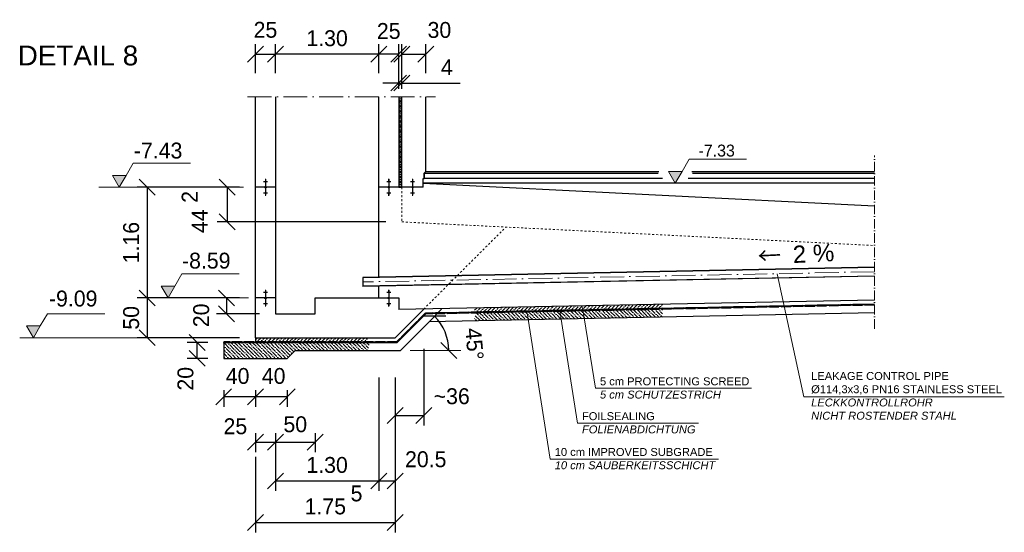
# Model space of a CAD drawing. Header units: millimetres. Extents: x 238070 to 270166, y 16326 to 41314.
# Tile 1 of 256: x 238070 to 250449, y 16326 to 22779. Entities that reach past the tile are written whole.
import ezdxf

# ---------------------------------------------------------------- set-up
doc = ezdxf.new("R2010")
doc.units = ezdxf.units.MM
for name, pattern in [('ACAD_ISO02W100', [15, 12, -3]), ('ACAD_ISO10W100', [18, 12, -3, 0, -3]), ('JIS_02_1.0', [2, 1, -1])]:
    doc.linetypes.add(name, pattern=pattern)
doc.layers.add('Bemaßung', color=7, linetype='Continuous', lineweight=9)
doc.layers.add('Beschriftung', color=7, linetype='Continuous', lineweight=9)
doc.styles.add('LBB3.5M1000', font='isocp.shx', dxfattribs={"height": 3.5})
doc.dimstyles.new('DIN', dxfattribs={"dimtxt": 2.5, "dimasz": 2.5, "dimexe": 1.25, "dimexo": 0.625, "dimtad": 1, "dimtih": 1, "dimdec": 4, "dimdsep": 46, "dimlunit": 6, "dimtxsty": 'Standard', "dimcen": 2.5, "dimadec": 0, "dimazin": 0, "dimtfac": 1, "dimtdec": 4, "dimtmove": 0, "dimatfit": 3, "dimfxl": 0, "dimtvp": 1, "dimtolj": 1, "dimtzin": 0, "dimarcsym": 0})

# ---------------------------------------------------------------- blocks, each defined once
blk = doc.blocks.new('_Oblique')
at = {"color": 0, "linetype": 'ByBlock', "lineweight": -2}
blk.add_line((-0.5, -0.5), (0.5, 0.5), dxfattribs=at)
blk = doc.blocks.new('*D64')
at = {"layer": 'Bemaßung', "color": 0, "lineweight": -2, "transparency": 16777216}
for p, q in [((240835, 20671), (240554, 20671)), ((240679, 20671), (240679, 20233)), ((242675, 20233), (240554, 20233))]:
    blk.add_line(p, q, dxfattribs=at)
at = {"layer": 'DEFPOINTS', "color": 0, "transparency": 16777216}
for p in [(241035, 20671), (240679, 20233), (242875, 20233)]:
    blk.add_point(p, dxfattribs=at)
at = {"layer": 'Bemaßung', "color": 0, "lineweight": -2, "transparency": 16777216, "xscale": 200, "yscale": 200, "zscale": 200}
for p, rotation in [((240679, 20671), 90), ((240679, 20233), 270)]:
    blk.add_blockref('_Oblique', p, dxfattribs=dict(at, rotation=rotation))
at = {"layer": 'Bemaßung', "color": 0, "transparency": 16777216, "insert": (240334, 20241), "char_height": 200, "attachment_point": 5, "rotation": 90}
blk.add_mtext('\\A1;44', dxfattribs=at)
blk = doc.blocks.new('*D65')
at = {"layer": 'Bemaßung', "color": 0, "lineweight": -2, "transparency": 16777216}
for p, q in [((240835, 20671), (239547, 20671)), ((239672, 20671), (239672, 19276)), ((240835, 19276), (239547, 19276))]:
    blk.add_line(p, q, dxfattribs=at)
at = {"layer": 'DEFPOINTS', "color": 0, "transparency": 16777216}
for p in [(241035, 20671), (239672, 19276), (241035, 19276)]:
    blk.add_point(p, dxfattribs=at)
at = {"layer": 'Bemaßung', "color": 0, "lineweight": -2, "transparency": 16777216, "xscale": 200, "yscale": 200, "zscale": 200}
for p, rotation in [((239672, 20671), 90), ((239672, 19276), 270)]:
    blk.add_blockref('_Oblique', p, dxfattribs=dict(at, rotation=rotation))
at = {"layer": 'Bemaßung', "color": 0, "transparency": 16777216, "insert": (239472, 19973), "char_height": 200, "attachment_point": 5, "rotation": 90}
blk.add_mtext('\\A1;1.16', dxfattribs=at)
blk = doc.blocks.new('*D66')
at = {"layer": 'Bemaßung', "color": 0, "lineweight": -2, "transparency": 16777216}
for p, q in [((240835, 19276), (239547, 19276)), ((239672, 19276), (239672, 18776)), ((240835, 18776), (239547, 18776))]:
    blk.add_line(p, q, dxfattribs=at)
at = {"layer": 'DEFPOINTS', "color": 0, "transparency": 16777216}
for p in [(241035, 19276), (239672, 18776), (241035, 18776)]:
    blk.add_point(p, dxfattribs=at)
at = {"layer": 'Bemaßung', "color": 0, "lineweight": -2, "transparency": 16777216, "xscale": 200, "yscale": 200, "zscale": 200}
for p, rotation in [((239672, 19276), 90), ((239672, 18776), 270)]:
    blk.add_blockref('_Oblique', p, dxfattribs=dict(at, rotation=rotation))
at = {"layer": 'Bemaßung', "color": 0, "transparency": 16777216, "insert": (239472, 19026), "char_height": 200, "attachment_point": 5, "rotation": 90}
blk.add_mtext('\\A1;50', dxfattribs=at)
blk = doc.blocks.new('*D67')
at = {"layer": 'Bemaßung', "color": 0, "lineweight": -2, "transparency": 16777216}
for p, q in [((240835, 19276), (240544, 19276)), ((240669, 19276), (240669, 19076)), ((241085, 19076), (240544, 19076))]:
    blk.add_line(p, q, dxfattribs=at)
at = {"layer": 'DEFPOINTS', "color": 0, "transparency": 16777216}
for p in [(241035, 19276), (240669, 19076), (241285, 19076)]:
    blk.add_point(p, dxfattribs=at)
at = {"layer": 'Bemaßung', "color": 0, "lineweight": -2, "transparency": 16777216, "xscale": 200, "yscale": 200, "zscale": 200}
for p, rotation in [((240669, 19276), 90), ((240669, 19076), 270)]:
    blk.add_blockref('_Oblique', p, dxfattribs=dict(at, rotation=rotation))
at = {"layer": 'Bemaßung', "color": 0, "transparency": 16777216, "insert": (240353, 19057), "char_height": 200, "attachment_point": 5, "rotation": 90}
blk.add_mtext('\\A1;20', dxfattribs=at)
blk = doc.blocks.new('*D70')
at = {"layer": 'Bemaßung', "color": 0, "lineweight": -2, "transparency": 16777216}
for p, q in [((241035, 17576), (241035, 17336)), ((241035, 17461), (241285, 17461)), ((241285, 17576), (241285, 17336))]:
    blk.add_line(p, q, dxfattribs=at)
at = {"layer": 'DEFPOINTS', "color": 0, "transparency": 16777216}
for p in [(241035, 19076), (241285, 19076), (241285, 17461)]:
    blk.add_point(p, dxfattribs=at)
at = {"layer": 'Bemaßung', "color": 0, "lineweight": -2, "transparency": 16777216, "xscale": 200, "yscale": 200, "zscale": 200, "rotation": 180}
blk.add_blockref('_Oblique', (241035, 17461), dxfattribs=at)
at = {"layer": 'Bemaßung', "color": 0, "lineweight": -2, "transparency": 16777216, "xscale": 200, "yscale": 200, "zscale": 200}
blk.add_blockref('_Oblique', (241285, 17461), dxfattribs=at)
at = {"layer": 'Bemaßung', "color": 0, "transparency": 16777216, "insert": (240782, 17660), "char_height": 200, "attachment_point": 5}
blk.add_mtext('\\A1;25', dxfattribs=at)
blk = doc.blocks.new('*D71')
at = {"layer": 'Bemaßung', "color": 0, "lineweight": -2, "transparency": 16777216}
for p, q in [((241285, 17576), (241285, 17336)), ((241285, 17461), (241785, 17461)), ((241785, 17576), (241785, 17336))]:
    blk.add_line(p, q, dxfattribs=at)
at = {"layer": 'DEFPOINTS', "color": 0, "transparency": 16777216}
for p in [(241285, 19076), (241785, 19076), (241785, 17461)]:
    blk.add_point(p, dxfattribs=at)
at = {"layer": 'Bemaßung', "color": 0, "lineweight": -2, "transparency": 16777216, "xscale": 200, "yscale": 200, "zscale": 200, "rotation": 180}
blk.add_blockref('_Oblique', (241285, 17461), dxfattribs=at)
at = {"layer": 'Bemaßung', "color": 0, "lineweight": -2, "transparency": 16777216, "xscale": 200, "yscale": 200, "zscale": 200}
blk.add_blockref('_Oblique', (241785, 17461), dxfattribs=at)
at = {"layer": 'Bemaßung', "color": 0, "transparency": 16777216, "insert": (241535, 17685), "char_height": 200, "attachment_point": 5}
blk.add_mtext('\\A1;50', dxfattribs=at)
blk = doc.blocks.new('*D72')
at = {"layer": 'Bemaßung', "color": 0, "lineweight": -2, "transparency": 16777216}
for p, q in [((240635, 18116), (240635, 17906)), ((241035, 18116), (241035, 17906)), ((241035, 18031), (240635, 18031))]:
    blk.add_line(p, q, dxfattribs=at)
at = {"layer": 'DEFPOINTS', "color": 0, "transparency": 16777216}
for p in [(240635, 18516), (241035, 18516), (240635, 18031)]:
    blk.add_point(p, dxfattribs=at)
at = {"layer": 'Bemaßung', "color": 0, "lineweight": -2, "transparency": 16777216, "xscale": 200, "yscale": 200, "zscale": 200, "rotation": 180}
blk.add_blockref('_Oblique', (240635, 18031), dxfattribs=at)
at = {"layer": 'Bemaßung', "color": 0, "lineweight": -2, "transparency": 16777216, "xscale": 200, "yscale": 200, "zscale": 200}
blk.add_blockref('_Oblique', (241035, 18031), dxfattribs=at)
at = {"layer": 'Bemaßung', "color": 0, "transparency": 16777216, "insert": (240810, 18293), "char_height": 200, "attachment_point": 5}
blk.add_mtext('\\A1;40', dxfattribs=at)
blk = doc.blocks.new('*D68')
at = {"layer": 'Bemaßung', "color": 0, "lineweight": -2, "transparency": 16777216}
for p, q in [((241035, 18116), (241035, 17906)), ((241435, 18116), (241435, 17906)), ((241435, 18031), (241035, 18031))]:
    blk.add_line(p, q, dxfattribs=at)
at = {"layer": 'DEFPOINTS', "color": 0, "transparency": 16777216}
for p in [(241035, 18516), (241435, 18516), (241035, 18031)]:
    blk.add_point(p, dxfattribs=at)
at = {"layer": 'Bemaßung', "color": 0, "lineweight": -2, "transparency": 16777216, "xscale": 200, "yscale": 200, "zscale": 200, "rotation": 180}
blk.add_blockref('_Oblique', (241035, 18031), dxfattribs=at)
at = {"layer": 'Bemaßung', "color": 0, "lineweight": -2, "transparency": 16777216, "xscale": 200, "yscale": 200, "zscale": 200}
blk.add_blockref('_Oblique', (241435, 18031), dxfattribs=at)
at = {"layer": 'Bemaßung', "color": 0, "transparency": 16777216, "insert": (241263, 18293), "char_height": 200, "attachment_point": 5}
blk.add_mtext('\\A1;40', dxfattribs=at)
blk = doc.blocks.new('*D69')
at = {"layer": 'Bemaßung', "color": 0, "lineweight": -2, "transparency": 16777216}
for p, q in [((240435, 18716), (240176, 18716)), ((240301, 18516), (240301, 18716)), ((240435, 18516), (240176, 18516))]:
    blk.add_line(p, q, dxfattribs=at)
at = {"layer": 'DEFPOINTS', "color": 0, "transparency": 16777216}
for p in [(240301, 18716), (240635, 18716), (240635, 18516)]:
    blk.add_point(p, dxfattribs=at)
at = {"layer": 'Bemaßung', "color": 0, "lineweight": -2, "transparency": 16777216, "xscale": 200, "yscale": 200, "zscale": 200}
for p, rotation in [((240301, 18716), 90), ((240301, 18516), 270)]:
    blk.add_blockref('_Oblique', p, dxfattribs=dict(at, rotation=rotation))
at = {"layer": 'Bemaßung', "color": 0, "transparency": 16777216, "insert": (240155, 18259), "char_height": 200, "attachment_point": 5, "rotation": 90}
blk.add_mtext('\\A1;20', dxfattribs=at)
blk = doc.blocks.new('*D73')
at = {"layer": 'Bemaßung', "color": 0, "lineweight": -2, "transparency": 16777216}
for p, q in [((242585, 17776), (242585, 16848)), ((241285, 17576), (241285, 16848)), ((241285, 16973), (242585, 16973))]:
    blk.add_line(p, q, dxfattribs=at)
at = {"layer": 'DEFPOINTS', "color": 0, "transparency": 16777216}
for p in [(242585, 19276), (241285, 19076), (242585, 16973)]:
    blk.add_point(p, dxfattribs=at)
at = {"layer": 'Bemaßung', "color": 0, "lineweight": -2, "transparency": 16777216, "xscale": 200, "yscale": 200, "zscale": 200, "rotation": 180}
blk.add_blockref('_Oblique', (241285, 16973), dxfattribs=at)
at = {"layer": 'Bemaßung', "color": 0, "lineweight": -2, "transparency": 16777216, "xscale": 200, "yscale": 200, "zscale": 200}
blk.add_blockref('_Oblique', (242585, 16973), dxfattribs=at)
at = {"layer": 'Bemaßung', "color": 0, "transparency": 16777216, "insert": (241935, 17173), "char_height": 200, "attachment_point": 5}
blk.add_mtext('\\A1;1.30', dxfattribs=at)
blk = doc.blocks.new('*D74')
at = {"layer": 'Bemaßung', "color": 0, "lineweight": -2, "transparency": 16777216}
for p, q in [((242585, 18276), (242585, 16848)), ((242790, 18276), (242790, 16848)), ((242585, 16973), (242790, 16973))]:
    blk.add_line(p, q, dxfattribs=at)
at = {"layer": 'DEFPOINTS', "color": 0, "transparency": 16777216}
for p in [(242585, 18776), (242790, 18776), (242790, 16973)]:
    blk.add_point(p, dxfattribs=at)
at = {"layer": 'Bemaßung', "color": 0, "lineweight": -2, "transparency": 16777216, "xscale": 200, "yscale": 200, "zscale": 200, "rotation": 180}
blk.add_blockref('_Oblique', (242585, 16973), dxfattribs=at)
at = {"layer": 'Bemaßung', "color": 0, "lineweight": -2, "transparency": 16777216, "xscale": 200, "yscale": 200, "zscale": 200}
blk.add_blockref('_Oblique', (242790, 16973), dxfattribs=at)
at = {"layer": 'Bemaßung', "color": 0, "transparency": 16777216, "insert": (243175, 17245), "char_height": 200, "attachment_point": 5}
blk.add_mtext('\\A1;20.5', dxfattribs=at)
blk = doc.blocks.new('*D75')
at = {"layer": 'Bemaßung', "color": 0, "lineweight": -2, "transparency": 16777216}
for p, q in [((241035, 17276), (241035, 16326)), ((242790, 17276), (242790, 16326)), ((241035, 16451), (242790, 16451))]:
    blk.add_line(p, q, dxfattribs=at)
at = {"layer": 'DEFPOINTS', "color": 0, "transparency": 16777216}
for p in [(241035, 18776), (242790, 18776), (242790, 16451)]:
    blk.add_point(p, dxfattribs=at)
at = {"layer": 'Bemaßung', "color": 0, "lineweight": -2, "transparency": 16777216, "xscale": 200, "yscale": 200, "zscale": 200, "rotation": 180}
blk.add_blockref('_Oblique', (241035, 16451), dxfattribs=at)
at = {"layer": 'Bemaßung', "color": 0, "lineweight": -2, "transparency": 16777216, "xscale": 200, "yscale": 200, "zscale": 200}
blk.add_blockref('_Oblique', (242790, 16451), dxfattribs=at)
at = {"layer": 'Bemaßung', "color": 0, "transparency": 16777216, "insert": (241913, 16651), "char_height": 200, "attachment_point": 5}
blk.add_mtext('\\A1;1.75', dxfattribs=at)
blk = doc.blocks.new('*D76')
at = {"layer": 'Bemaßung', "color": 0, "lineweight": -2, "transparency": 16777216}
for p, q in [((243150, 18636), (243150, 17671)), ((242790, 18276), (242790, 17671)), ((242790, 17796), (243150, 17796))]:
    blk.add_line(p, q, dxfattribs=at)
at = {"layer": 'DEFPOINTS', "color": 0, "transparency": 16777216}
for p in [(243150, 19136), (242790, 18776), (243150, 17796)]:
    blk.add_point(p, dxfattribs=at)
at = {"layer": 'Bemaßung', "color": 0, "lineweight": -2, "transparency": 16777216, "xscale": 200, "yscale": 200, "zscale": 200, "rotation": 180}
blk.add_blockref('_Oblique', (242790, 17796), dxfattribs=at)
at = {"layer": 'Bemaßung', "color": 0, "lineweight": -2, "transparency": 16777216, "xscale": 200, "yscale": 200, "zscale": 200}
blk.add_blockref('_Oblique', (243150, 17796), dxfattribs=at)
at = {"layer": 'Bemaßung', "color": 0, "transparency": 16777216, "insert": (243502, 18038), "char_height": 200, "attachment_point": 5}
blk.add_mtext('\\A1;~36', dxfattribs=at)
blk = doc.blocks.new('*D77')
at = {"layer": 'Bemaßung', "color": 0, "lineweight": -2, "transparency": 16777216}
blk.add_line((243218, 18977), (243374, 19134), dxfattribs=at)
blk.add_arc((242857, 18616), 607, 360, 45, dxfattribs=at)
at = {"layer": 'DEFPOINTS', "color": 0, "transparency": 16777216}
for p in [(243218, 18977), (243382, 18920), (242857, 18616), (242978, 18616), (243617, 18616)]:
    blk.add_point(p, dxfattribs=at)
at = {"layer": 'Bemaßung', "color": 0, "lineweight": -2, "transparency": 16777216, "xscale": 200, "yscale": 200, "zscale": 200}
for p, rotation in [((243286, 19045), 135.000000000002), ((243464, 18616), 269.9999999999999)]:
    blk.add_blockref('_Oblique', p, dxfattribs=dict(at, rotation=rotation))
at = {"layer": 'Bemaßung', "color": 0, "transparency": 16777216, "insert": (243787, 18698), "char_height": 200, "attachment_point": 5, "rotation": 275.0132}
blk.add_mtext('\\A1;45°', dxfattribs=at)
blk = doc.blocks.new('*D79')
at = {"layer": 'Bemaßung', "color": 0, "lineweight": -2, "transparency": 16777216}
for p, q in [((241035, 22107), (241035, 22469)), ((241285, 22107), (241285, 22469)), ((241035, 22344), (241285, 22344))]:
    blk.add_line(p, q, dxfattribs=at)
at = {"layer": 'DEFPOINTS', "color": 0, "transparency": 16777216}
for p in [(241285, 22344), (241035, 21807), (241285, 21807)]:
    blk.add_point(p, dxfattribs=at)
at = {"layer": 'Bemaßung', "color": 0, "lineweight": -2, "transparency": 16777216, "xscale": 200, "yscale": 200, "zscale": 200, "rotation": 180}
blk.add_blockref('_Oblique', (241035, 22344), dxfattribs=at)
at = {"layer": 'Bemaßung', "color": 0, "lineweight": -2, "transparency": 16777216, "xscale": 200, "yscale": 200, "zscale": 200}
blk.add_blockref('_Oblique', (241285, 22344), dxfattribs=at)
at = {"layer": 'Bemaßung', "color": 0, "transparency": 16777216, "insert": (241160, 22650), "char_height": 200, "attachment_point": 5}
blk.add_mtext('\\A1;25', dxfattribs=at)
blk = doc.blocks.new('*D80')
at = {"layer": 'Bemaßung', "color": 0, "lineweight": -2, "transparency": 16777216}
for p, q in [((241285, 22107), (241285, 22469)), ((242585, 22107), (242585, 22469)), ((242585, 22344), (241285, 22344))]:
    blk.add_line(p, q, dxfattribs=at)
at = {"layer": 'DEFPOINTS', "color": 0, "transparency": 16777216}
for p in [(241285, 22344), (241285, 21807), (242585, 21807)]:
    blk.add_point(p, dxfattribs=at)
at = {"layer": 'Bemaßung', "color": 0, "lineweight": -2, "transparency": 16777216, "xscale": 200, "yscale": 200, "zscale": 200, "rotation": 180}
blk.add_blockref('_Oblique', (241285, 22344), dxfattribs=at)
at = {"layer": 'Bemaßung', "color": 0, "lineweight": -2, "transparency": 16777216, "xscale": 200, "yscale": 200, "zscale": 200}
blk.add_blockref('_Oblique', (242585, 22344), dxfattribs=at)
at = {"layer": 'Bemaßung', "color": 0, "transparency": 16777216, "insert": (241935, 22544), "char_height": 200, "attachment_point": 5}
blk.add_mtext('\\A1;1.30', dxfattribs=at)
blk = doc.blocks.new('*D81')
at = {"layer": 'Bemaßung', "color": 0, "lineweight": -2, "transparency": 16777216}
for p, q in [((242835, 21907), (242835, 22106)), ((242875, 21907), (242875, 22106)), ((242835, 21981), (242635, 21981)), ((242835, 21981), (242875, 21981)), ((242875, 21981), (243608, 21981))]:
    blk.add_line(p, q, dxfattribs=at)
at = {"layer": 'DEFPOINTS', "color": 0, "transparency": 16777216}
for p in [(242875, 21981), (242835, 21807), (242875, 21807)]:
    blk.add_point(p, dxfattribs=at)
at = {"layer": 'Bemaßung', "color": 0, "lineweight": -2, "transparency": 16777216, "xscale": 200, "yscale": 200, "zscale": 200}
blk.add_blockref('_Oblique', (242835, 21981), dxfattribs=at)
at = {"layer": 'Bemaßung', "color": 0, "lineweight": -2, "transparency": 16777216, "xscale": 200, "yscale": 200, "zscale": 200, "rotation": 180}
blk.add_blockref('_Oblique', (242875, 21981), dxfattribs=at)
at = {"layer": 'Bemaßung', "color": 0, "transparency": 16777216, "insert": (243441, 22181), "char_height": 200, "attachment_point": 5}
blk.add_mtext('\\A1;4', dxfattribs=at)
blk = doc.blocks.new('*D82')
at = {"layer": 'Bemaßung', "color": 0, "lineweight": -2, "transparency": 16777216}
for p, q in [((242875, 22107), (242875, 22469)), ((243175, 22107), (243175, 22469)), ((242875, 22344), (243175, 22344))]:
    blk.add_line(p, q, dxfattribs=at)
at = {"layer": 'DEFPOINTS', "color": 0, "transparency": 16777216}
for p in [(243175, 22344), (242875, 21807), (243175, 21807)]:
    blk.add_point(p, dxfattribs=at)
at = {"layer": 'Bemaßung', "color": 0, "lineweight": -2, "transparency": 16777216, "xscale": 200, "yscale": 200, "zscale": 200, "rotation": 180}
blk.add_blockref('_Oblique', (242875, 22344), dxfattribs=at)
at = {"layer": 'Bemaßung', "color": 0, "lineweight": -2, "transparency": 16777216, "xscale": 200, "yscale": 200, "zscale": 200}
blk.add_blockref('_Oblique', (243175, 22344), dxfattribs=at)
at = {"layer": 'Bemaßung', "color": 0, "transparency": 16777216, "insert": (243347, 22648), "char_height": 200, "attachment_point": 5}
blk.add_mtext('\\A1;30', dxfattribs=at)
blk = doc.blocks.new('*D78')
at = {"layer": 'Bemaßung', "color": 0, "lineweight": -2, "transparency": 16777216}
for p, q in [((242585, 22107), (242585, 22469)), ((242835, 22107), (242835, 22469)), ((242835, 22344), (242585, 22344))]:
    blk.add_line(p, q, dxfattribs=at)
at = {"layer": 'DEFPOINTS', "color": 0, "transparency": 16777216}
for p in [(242585, 22344), (242585, 21807), (242835, 21807)]:
    blk.add_point(p, dxfattribs=at)
at = {"layer": 'Bemaßung', "color": 0, "lineweight": -2, "transparency": 16777216, "xscale": 200, "yscale": 200, "zscale": 200, "rotation": 180}
blk.add_blockref('_Oblique', (242585, 22344), dxfattribs=at)
at = {"layer": 'Bemaßung', "color": 0, "lineweight": -2, "transparency": 16777216, "xscale": 200, "yscale": 200, "zscale": 200}
blk.add_blockref('_Oblique', (242835, 22344), dxfattribs=at)
at = {"layer": 'Bemaßung', "color": 0, "transparency": 16777216, "insert": (242710, 22635), "char_height": 200, "attachment_point": 5}
blk.add_mtext('\\A1;25', dxfattribs=at)

msp = doc.modelspace()

# ---------------------------------------------------------------- hatches: boundary and pattern name
at = {"lineweight": 5}
h = msp.add_hatch(dxfattribs=at)
h.set_pattern_fill('NET3', color=256, scale=10)
h.set_pattern_definition([(0, (217410.368, 66645.7), (0, 31.75), []), (60, (217410.368, 66645.7), (-27.496307, 15.875), []), (120, (217410.368, 66645.7), (-27.496307, -15.875), [])])
h.paths.add_polyline_path([(242874.81106, 21806.76638), (242834.81106, 21806.76638), (242834.81106, 20670.59825), (242874.81106, 20670.59825)])
h = msp.add_hatch(dxfattribs=at)
h.set_pattern_fill('ANSI36', color=256, scale=10)
h.set_pattern_definition([(45, (244971.493, 19092.04), (16.838, 61.7393), [79.375, -15.875, 0, -15.875])])
h.paths.add_polyline_path([(246153.01903, 19195.68495), (243789.96736, 19148.42392), (243789.96736, 19098.41393), (246153.01903, 19145.67495)])
h = msp.add_hatch(dxfattribs=at)
h.set_pattern_fill('ANSI36', color=256, scale=10, angle=90)
h.set_pattern_definition([(135, (244971.493, 19092.04), (-61.7393, 16.838), [79.375, -15.875, 0, -15.875])])
h.paths.add_polyline_path([(246153.01903, 19135.67295), (243789.96736, 19088.41193), (243789.96736, 18988.39193), (246153.01903, 19035.65295)])
h = msp.add_hatch(dxfattribs=at)
h.set_pattern_fill('ANSI36', color=256, scale=10, angle=90)
h.paths.add_polyline_path([(242476.84466, 18715.9208), (240634.81106, 18715.9208), (240634.81106, 18515.9208), (241434.81106, 18515.9208), (241534.81106, 18615.9208), (242445.22954, 18615.9208)])
h = msp.add_hatch(dxfattribs=at)
h.set_pattern_fill('ANSI36', color=256, scale=10)
h.set_pattern_definition([(45, (-290, 0), (16.8379802, 61.739261), [79.375, -15.875, 0, -15.875])])
h.paths.add_polyline_path([(241034.81106, 18752.73493), (241034.81106, 18725.9208), (242437.17779, 18725.9208), (242444.94372, 18752.73493), (242438.22861, 18775.9208), (241034.81106, 18775.9208)])
at = {"layer": 'Bemaßung'}
h = msp.add_hatch(color=256, dxfattribs=at)
h.dxf.hatch_style = 1
h.paths.add_polyline_path([(239322.74853, 20670.59834), (239408.59428, 20819.28754), (239236.90278, 20819.28754)])
h = msp.add_hatch(color=256, dxfattribs=at)
h.dxf.hatch_style = 1
h.paths.add_polyline_path([(246311.51939, 20720.8483), (246397.36514, 20869.5375), (246225.67365, 20869.5375)])
h = msp.add_hatch(color=256, dxfattribs=at)
h.dxf.hatch_style = 1
h.paths.add_polyline_path([(239935.63263, 19275.9208), (240021.47838, 19424.60999), (239849.78688, 19424.60999)])
h = msp.add_hatch(color=256, dxfattribs=at)
h.dxf.hatch_style = 1
h.paths.add_polyline_path([(238243.5243, 18775.9208), (238329.37005, 18924.60999), (238157.67855, 18924.60999)])

# ---------------------------------------------------------------- linework, layer by layer
at = {"linetype": 'ACAD_ISO10W100', "lineweight": 18, "ltscale": 25}
for p, q in [((240934.81106, 21806.76638), (243299.8129, 21806.76638)), ((248817.89844, 19606.20395), (242384.81096, 19477.54222))]:
    msp.add_line(p, q, dxfattribs=at)
for p, q in [((241034.81106, 18775.9208), (241034.81106, 21806.76638)), ((241284.81106, 21806.76638), (241284.81106, 19275.9208)), ((242584.81106, 19538.70365), (242584.81106, 21806.76638)), ((242834.81106, 21806.76638), (242834.81106, 20670.59825)), ((242874.81354, 20670.59825), (242874.81316, 21806.76638)), ((243174.81298, 20867.12088), (243174.81298, 21806.76638)), ((243155.8129, 20848.1208), (243174.81379, 20867.12169)), ((243155.8129, 20848.1208), (243155.8129, 20778.6708)), ((243155.8129, 20778.6708), (243155.8129, 20848.1208)), ((243155.8129, 20848.1208), (246098.22341, 20848.1208)), ((243174.81379, 20867.12169), (246105.08408, 20867.12169)), ((246519.96045, 20867.12169), (248817.89844, 20867.12169)), ((246526.82112, 20848.1208), (248817.89844, 20848.1208)), ((241134.81106, 20742.09238), (241184.81106, 20742.09238)), ((241154.81106, 20770.25162), (241164.81106, 20770.25162)), ((241154.81106, 20766.73172), (241164.81106, 20766.73172)), ((241154.81106, 20763.21181), (241164.81106, 20763.21181)), ((241154.81106, 20759.69191), (241164.81106, 20759.69191)), ((241154.81106, 20756.172), (241164.81106, 20756.172)), ((241154.81106, 20752.6521), (241164.81106, 20752.6521)), ((241154.81106, 20749.13219), (241164.81106, 20749.13219)), ((241154.81106, 20745.61229), (241164.81106, 20745.61229)), ((241159.81106, 20770.59834), (241159.81106, 20680.95088)), ((242684.81106, 20742.09238), (242734.81106, 20742.09238)), ((242704.81106, 20770.25162), (242714.81106, 20770.25162)), ((242704.81106, 20766.73172), (242714.81106, 20766.73172)), ((242704.81106, 20763.21181), (242714.81106, 20763.21181)), ((242704.81106, 20759.69191), (242714.81106, 20759.69191)), ((242704.81106, 20756.172), (242714.81106, 20756.172)), ((242704.81106, 20752.6521), (242714.81106, 20752.6521)), ((242704.81106, 20749.13219), (242714.81106, 20749.13219)), ((242704.81106, 20745.61229), (242714.81106, 20745.61229)), ((242709.81106, 20770.59834), (242709.81106, 20680.95088)), ((242984.81322, 20742.09234), (243034.81322, 20742.09234)), ((243004.81322, 20770.25158), (243014.81322, 20770.25158)), ((243004.81322, 20766.73167), (243014.81322, 20766.73167)), ((243004.81322, 20763.21177), (243014.81322, 20763.21177)), ((243004.81322, 20759.69186), (243014.81322, 20759.69186)), ((243004.81322, 20756.17196), (243014.81322, 20756.17196)), ((243004.81322, 20752.65205), (243014.81322, 20752.65205)), ((243004.81322, 20749.13215), (243014.81322, 20749.13215)), ((243004.81322, 20745.61224), (243014.81322, 20745.61224)), ((243009.81322, 20770.5983), (243009.81322, 20680.95083)), ((243144.8129, 20670.59834), (243144.8129, 20778.6708)), ((243144.8129, 20778.6708), (243155.8129, 20778.6708)), ((248817.89844, 20720.8483), (243144.8129, 20720.8483)), ((243144.8129, 20720.8483), (248817.89844, 20436.94407)), ((246151.13652, 20778.6708), (243155.8129, 20778.6708)), ((248817.89844, 20778.6708), (246473.90801, 20778.6708)), ((241149.45852, 20670.59834), (241034.81106, 20670.59834)), ((241134.81106, 20599.1043), (241184.81106, 20599.1043)), ((241154.81106, 20595.5844), (241164.81106, 20595.5844)), ((241154.81106, 20592.06449), (241164.81106, 20592.06449)), ((241154.81106, 20588.54459), (241164.81106, 20588.54459)), ((241154.81106, 20585.02468), (241164.81106, 20585.02468)), ((241154.81106, 20581.50478), (241164.81106, 20581.50478)), ((241154.81106, 20577.98487), (241164.81106, 20577.98487)), ((241154.81106, 20574.46497), (241164.81106, 20574.46497)), ((241154.81106, 20570.94506), (241164.81106, 20570.94506)), ((241159.81106, 20660.24581), (241159.81106, 20570.59834)), ((241284.81106, 20670.59834), (241170.16359, 20670.59834)), ((242699.45852, 20670.59834), (242584.81106, 20670.59834)), ((242684.81106, 20599.1043), (242734.81106, 20599.1043)), ((242704.81106, 20595.5844), (242714.81106, 20595.5844)), ((242704.81106, 20592.06449), (242714.81106, 20592.06449)), ((242704.81106, 20588.54459), (242714.81106, 20588.54459)), ((242704.81106, 20585.02468), (242714.81106, 20585.02468)), ((242704.81106, 20581.50478), (242714.81106, 20581.50478)), ((242704.81106, 20577.98487), (242714.81106, 20577.98487)), ((242704.81106, 20574.46497), (242714.81106, 20574.46497)), ((242704.81106, 20570.94506), (242714.81106, 20570.94506)), ((242709.81106, 20660.24581), (242709.81106, 20570.59834)), ((242834.81106, 20670.59834), (242720.16359, 20670.59834)), ((242999.46069, 20670.59829), (242874.81354, 20670.59825)), ((242984.81322, 20599.10426), (243034.81322, 20599.10426)), ((243004.81322, 20595.58435), (243014.81322, 20595.58435)), ((243004.81322, 20592.06445), (243014.81322, 20592.06445)), ((243004.81322, 20588.54454), (243014.81322, 20588.54454)), ((243004.81322, 20585.02464), (243014.81322, 20585.02464)), ((243004.81322, 20581.50473), (243014.81322, 20581.50473)), ((243004.81322, 20577.98483), (243014.81322, 20577.98483)), ((243004.81322, 20574.46492), (243014.81322, 20574.46492)), ((243004.81322, 20570.94502), (243014.81322, 20570.94502)), ((243009.81322, 20660.24577), (243009.81322, 20570.5983)), ((243144.8129, 20670.59834), (243020.16575, 20670.5983)), ((248817.89844, 19663.36538), (242383.66818, 19534.6808)), ((248817.89844, 19660.16474), (242383.73217, 19531.48144)), ((242383.66818, 19534.6808), (242385.95373, 19420.40365)), ((248817.89844, 19552.24316), (242385.88974, 19423.60301)), ((248817.89844, 19549.04252), (242385.95373, 19420.40365)), ((241134.81106, 19347.41484), (241184.81106, 19347.41484)), ((241154.81106, 19375.57408), (241164.81106, 19375.57408)), ((241154.81106, 19372.05417), (241164.81106, 19372.05417)), ((241154.81106, 19368.53427), (241164.81106, 19368.53427)), ((241154.81106, 19365.01436), (241164.81106, 19365.01436)), ((241154.81106, 19361.49446), (241164.81106, 19361.49446)), ((241154.81106, 19357.97455), (241164.81106, 19357.97455)), ((241154.81106, 19354.45465), (241164.81106, 19354.45465)), ((241154.81106, 19350.93474), (241164.81106, 19350.93474)), ((241159.81106, 19375.9208), (241159.81106, 19286.27333)), ((242584.81106, 19275.9208), (242584.81106, 19424.3808)), ((242684.81106, 19347.41484), (242734.81106, 19347.41484)), ((242704.81106, 19375.57408), (242714.81106, 19375.57408)), ((242704.81106, 19372.05417), (242714.81106, 19372.05417)), ((242704.81106, 19368.53427), (242714.81106, 19368.53427)), ((242704.81106, 19365.01436), (242714.81106, 19365.01436)), ((242704.81106, 19361.49446), (242714.81106, 19361.49446)), ((242704.81106, 19357.97455), (242714.81106, 19357.97455)), ((242704.81106, 19354.45465), (242714.81106, 19354.45465)), ((242704.81106, 19350.93474), (242714.81106, 19350.93474)), ((242709.81106, 19375.9208), (242709.81106, 19286.27333)), ((241149.45852, 19275.9208), (241034.81106, 19275.9208)), ((241134.81106, 19204.42676), (241184.81106, 19204.42676)), ((241154.81106, 19200.90685), (241164.81106, 19200.90685)), ((241154.81106, 19197.38695), (241164.81106, 19197.38695)), ((241154.81106, 19193.86704), (241164.81106, 19193.86704)), ((241154.81106, 19190.34714), (241164.81106, 19190.34714)), ((241159.81106, 19265.56827), (241159.81106, 19175.9208)), ((241284.81106, 19275.9208), (241170.16359, 19275.9208)), ((241284.81106, 19275.9208), (241284.81106, 19075.9208)), ((241784.81106, 19275.9208), (242584.81106, 19275.9208)), ((241784.81106, 19075.9208), (241784.81106, 19275.9208)), ((242584.81106, 19275.9208), (242699.45852, 19275.9208)), ((242684.81106, 19204.42676), (242734.81106, 19204.42676)), ((242704.81106, 19200.90685), (242714.81106, 19200.90685)), ((242704.81106, 19197.38695), (242714.81106, 19197.38695)), ((242704.81106, 19193.86704), (242714.81106, 19193.86704)), ((242704.81106, 19190.34714), (242714.81106, 19190.34714)), ((242709.81106, 19265.56827), (242709.81106, 19175.9208)), ((242720.16359, 19275.9208), (242834.81106, 19275.9208)), ((242834.81106, 19275.9208), (242834.81106, 19129.3208)), ((248817.89844, 19248.98253), (242834.81106, 19129.3208)), ((248817.89844, 19198.97253), (243171.135, 19086.03728)), ((248817.89844, 19188.97053), (243175.35963, 19076.11977)), ((241154.81106, 19186.82723), (241164.81106, 19186.82723)), ((241154.81106, 19183.30733), (241164.81106, 19183.30733)), ((241154.81106, 19179.78742), (241164.81106, 19179.78742)), ((241154.81106, 19176.26752), (241164.81106, 19176.26752)), ((241284.81106, 19075.9208), (241784.81106, 19075.9208)), ((242704.81106, 19186.82723), (242714.81106, 19186.82723)), ((242704.81106, 19183.30733), (242714.81106, 19183.30733)), ((242704.81106, 19179.78742), (242714.81106, 19179.78742)), ((242704.81106, 19176.26752), (242714.81106, 19176.26752)), ((243150.01186, 19135.62482), (242790.30784, 18775.9208)), ((243171.135, 19086.03728), (242811.01852, 18725.9208)), ((243175.35963, 19076.11977), (242815.16065, 18715.9208)), ((248817.89844, 19088.95053), (243217.60591, 18976.9447)), ((243217.60591, 18976.9447), (242856.58201, 18615.9208)), ((240634.81106, 18725.9208), (242811.01852, 18725.9208)), ((240634.81106, 18725.9208), (240634.81106, 18715.9208)), ((240634.81106, 18715.9208), (242815.16065, 18715.9208)), ((240634.81106, 18715.9208), (240634.81106, 18515.9208)), ((241034.81106, 18775.9208), (242790.30784, 18775.9208)), ((241034.81106, 18775.9208), (241034.81106, 18725.9208)), ((241434.81106, 18515.9208), (241534.81106, 18615.9208)), ((241534.81106, 18615.9208), (242856.58201, 18615.9208)), ((240634.81106, 18515.9208), (241034.81106, 18515.9208)), ((241034.81106, 18515.9208), (241434.81106, 18515.9208))]:
    msp.add_line(p, q)
at = {"linetype": 'ACAD_ISO10W100', "lineweight": 18, "ltscale": 10}
msp.add_line((248817.89844, 18888.95053), (248817.89844, 21067.12169), dxfattribs=at)
at = {"lineweight": 5}
for p, q in [((239065.18716, 20670.59834), (240882.3351, 20670.59834)), ((239789.2948, 19275.9208), (240945.23041, 19275.9208)), ((238070.29849, 18775.9208), (240709.25697, 18775.9208))]:
    msp.add_line(p, q, dxfattribs=at)
at = {"linetype": 'JIS_02_1.0', "lineweight": 18, "ltscale": 25}
for p, q in [((242874.81354, 20670.59825), (242874.81354, 20233.4737)), ((242874.81354, 20233.4737), (248817.89844, 19936.31946)), ((243150.01186, 19135.62482), (244182.47754, 20168.0905))]:
    msp.add_line(p, q, dxfattribs=at)
at = {"lineweight": 9}
for p, q in [((247929.45476, 18033.47902, -475.00001), (247594.19463, 19581.72988, -97.72423)), ((245084.72845, 17700.90134, -475.00001), (244859.03399, 19114.79425, -1.58335)), ((245310.84538, 18139.27276, -475.00001), (245145.07603, 19155.07173)), ((244737.58865, 17247.71191), (244454.26222, 19062.32231, 475.00001))]:
    msp.add_line(p, q, dxfattribs=at)
msp.add_lwpolyline([(242834.81106, 21806.76638), (242834.81106, 20670.59825), (242874.81106, 20670.59825), (242874.81106, 21806.76638)])
at = {"linetype": 'ACAD_ISO02W100', "lineweight": 50, "ltscale": 10}
msp.add_lwpolyline([(248814.99902, 19193.91354), (243173.24731, 19081.07853), (242813.08958, 18720.9208), (240637.81106, 18720.9208)], dxfattribs=at)
at = {"lineweight": 9, "elevation": -475.00001}
for points in [[(245310.84538, 18139.27276), (247269.70015, 18139.27276)], [(247929.45476, 18033.47902), (250448.92823, 18033.47902)], [(245084.72845, 17700.90134), (246602.70885, 17700.90134)]]:
    msp.add_lwpolyline(points, dxfattribs=at)
at = {"lineweight": 9}
msp.add_lwpolyline([(244737.58865, 17247.71191), (246856.29008, 17247.71191)], dxfattribs=at)
for centre in [(241159.81106, 20670.59834), (242709.81106, 20670.59834), (243009.81322, 20670.5983), (241159.81106, 19275.9208), (242709.81106, 19275.9208)]:
    msp.add_circle(centre, 10.35253)
at = {"layer": 'Bemaßung'}
for p, q in [((239408.59428, 20819.28754), (239497.34002, 20972.99968)), ((239497.34002, 20972.99968), (240218.49301, 20972.99968)), ((246397.36514, 20869.5375), (246486.11088, 21023.24963)), ((246486.11088, 21023.24963), (247207.26387, 21023.24963)), ((240021.47838, 19424.60999), (240110.22412, 19578.32213)), ((240110.22412, 19578.32213), (240831.37711, 19578.32213)), ((238329.37005, 18924.60999), (238418.11579, 19078.32213)), ((238418.11579, 19078.32213), (239139.26878, 19078.32213)), ((242977.92578, 18615.9208), (243617.20079, 18615.9208))]:
    msp.add_line(p, q, dxfattribs=at)
for points in [[(239322.74853, 20670.59834), (239408.59428, 20819.28754), (239236.90278, 20819.28754)], [(246311.51939, 20720.8483), (246397.36514, 20869.5375), (246225.67365, 20869.5375)], [(239935.63263, 19275.9208), (240021.47838, 19424.60999), (239849.78688, 19424.60999)], [(238243.5243, 18775.9208), (238329.37005, 18924.60999), (238157.67855, 18924.60999)]]:
    msp.add_lwpolyline(points, close=True, dxfattribs=at)

# ---------------------------------------------------------------- texts
at = {"insert": (247342.93435, 19909.87068), "char_height": 200, "width": 1007.2192783, "attachment_point": 1, "rotation": 2.793914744, "style": 'LBB3.5M1000'}
msp.add_mtext('{\\fSimSun|b0|i0|c134|p2;\\H1.0833x;←\\fSimSun|b0|i0|c0|p2; \\fArial|b0|i0|c0|p34;2 %}', dxfattribs=at)
at = {"layer": 'Bemaßung', "attachment_point": 5}
for s, insert, char_height in [('\\A1;-7.43', (239810.68236, 21130.08547), 200), ('\\A1;-7.33', (246832.9112, 21130.2576), 150), ('\\A1;-8.59', (240415.86285, 19744.51288), 200), ('\\A1;-9.09', (238743.12424, 19267.24259), 200), ('\\A1;5', (242305.11088, 16814.90356), 200)]:
    msp.add_mtext(s, dxfattribs=dict(at, insert=insert, char_height=char_height))
at = {"layer": 'Bemaßung', "insert": (240206.72977, 20548.02667), "char_height": 200, "attachment_point": 5, "rotation": 90}
msp.add_mtext('\\A1;2', dxfattribs=at)
at = {"layer": 'Beschriftung', "attachment_point": 1, "style": 'LBB3.5M1000'}
for s, insert, char_height, width in [('{\\fArial|b0|i0|c0|p34;DETAIL 8}', (238046.45177, 22453.47848), 250, 1728.7821425), ('{\\fArial|b0|i0|c0|p34;LEAKAGE CONTROL PIPE\\P%%C114,3x3,6 PN16 STAINLESS STEEL\\P\\fArial|b0|i1|c0|p34;LECKKONTROLLROHR\\PNICHT ROSTENDER STAHL}', (248020.79692, 18344.05078, -475.00001), 100, 2847.774664), ('{\\fArial|b0|i0|c0|p34;5 cm PROTECTING SCREED\\P\\fArial|b0|i1|c0|p34;5 cm SCHUTZESTRICH}', (245365.58993, 18276.77698, -475.00001), 100, 2847.774664), ('{\\fArial|b0|i0|c0|p34;FOILSEALING\\P\\fArial|b0|i1|c0|p34;FOLIENABDICHTUNG}', (245139.47299, 17838.40556, -475.00001), 100, 2847.774664), ('{\\fArial|b0|i0|c0|p34;10 cm IMPROVED SUBGRADE\\P\\fArial|b0|i1|c0|p34;10 cm SAUBERKEITSSCHICHT}', (244797.16939, 17387.47782), 100, 2847.774664)]:
    msp.add_mtext(s, dxfattribs=dict(at, insert=insert, char_height=char_height, width=width))

# ---------------------------------------------------------------- dimensions: what is measured, and where the dimension line sits
at = {"layer": 'Bemaßung'}
for base, p1, p2, text, override, picture, middle in [((241284.81106, 22344.2882), (241034.81106, 21806.76638), (241284.81106, 21806.76638), '25', {"dimscale": 100, "dimtxt": 2, "dimasz": 2, "dimexo": 3, "dimgap": 1, "dimtih": 0, "dimblk1": 'Oblique', "dimblk2": 'Oblique', "dimsah": 1, "dimtmove": 2}, '*D79', (241159.81106, 22650.14097)), ((243174.81298, 22344.2882), (242874.81316, 21806.76638), (243174.81298, 21806.76638), '30', {"dimscale": 100, "dimtxt": 2, "dimasz": 2, "dimexo": 3, "dimgap": 1, "dimtih": 0, "dimblk1": 'Oblique', "dimblk2": 'Oblique', "dimsah": 1, "dimtmove": 2}, '*D82', (243347.1259, 22647.63339)), ((242874.81316, 21980.77398), (242834.81106, 21806.76638), (242874.81316, 21806.76638), '4', {"dimscale": 100, "dimtxt": 2, "dimasz": 2, "dimexo": 1, "dimgap": 1, "dimtih": 0, "dimblk1": 'Oblique', "dimblk2": 'Oblique', "dimsah": 1}, '*D81', (243441.47982, 21980.77398)), ((241284.81106, 17461.34374), (241034.81106, 19075.9208), (241284.81106, 19075.9208), '25', {"dimscale": 100, "dimtxt": 2, "dimasz": 2, "dimexo": 15, "dimgap": 1, "dimtih": 0, "dimblk1": 'Oblique', "dimblk2": 'Oblique', "dimsah": 1, "dimtmove": 2}, '*D70', (240782.26414, 17659.68334)), ((241784.81106, 17461.34374), (241284.81106, 19075.9208), (241784.81106, 19075.9208), '50', {"dimscale": 100, "dimtxt": 2, "dimasz": 2, "dimexo": 15, "dimgap": 1, "dimtih": 0, "dimblk1": 'Oblique', "dimblk2": 'Oblique', "dimsah": 1, "dimtmove": 2}, '*D71', (241534.81106, 17685.39438)), ((243150.01186, 17795.58304), (242790.30784, 18775.9208), (243150.01186, 19135.62482), '~36', {"dimscale": 100, "dimtxt": 2, "dimasz": 2, "dimexo": 5, "dimgap": 1, "dimtih": 0, "dimblk1": 'Oblique', "dimblk2": 'Oblique', "dimsah": 1, "dimtmove": 2}, '*D76', (243502.13867, 18037.99811)), ((242790.30784, 16972.841), (242584.81106, 18775.9208), (242790.30784, 18775.9208), '20.5', {"dimscale": 100, "dimtxt": 2, "dimasz": 2, "dimexo": 5, "dimgap": 1, "dimtih": 0, "dimblk1": 'Oblique', "dimblk2": 'Oblique', "dimsah": 1, "dimtmove": 2}, '*D74', (243175.18258, 17244.63971)), ((240634.81106, 18030.97421), (241034.81106, 18515.9208), (240634.81106, 18515.9208), '40', {"dimscale": 100, "dimtxt": 2, "dimasz": 2, "dimexo": 4, "dimgap": 1, "dimtih": 0, "dimblk1": 'Oblique', "dimblk2": 'Oblique', "dimsah": 1, "dimtmove": 2}, '*D72', (240809.6226, 18292.89809)), ((241034.81106, 18030.97421), (241434.81106, 18515.9208), (241034.81106, 18515.9208), '40', {"dimscale": 100, "dimtxt": 2, "dimasz": 2, "dimexo": 4, "dimgap": 1, "dimtih": 0, "dimblk1": 'Oblique', "dimblk2": 'Oblique', "dimsah": 1, "dimtmove": 2}, '*D68', (241263.07094, 18292.89809))]:
    dim = msp.add_linear_dim(base=base, p1=p1, p2=p2, text=text, dimstyle='DIN', override=override, dxfattribs=at)
    dim.commit()
    dim.dimension.update_dxf_attribs({"geometry": picture, "text_midpoint": middle, "dimtype": 160})
for base, p1, p2, text, override, picture, middle in [((241284.81106, 22344.2882), (242584.81106, 21806.76638), (241284.81106, 21806.76638), '1.30', {"dimscale": 100, "dimtxt": 2, "dimasz": 2, "dimexo": 3, "dimgap": 1, "dimtih": 0, "dimblk1": 'Oblique', "dimblk2": 'Oblique', "dimsah": 1, "dimtmove": 2}, '*D80', (241934.81106, 22544.2882)), ((242584.81106, 16972.841), (241284.81106, 19075.9208), (242584.81106, 19275.9208), '1.30', {"dimscale": 100, "dimtxt": 2, "dimasz": 2, "dimexo": 15, "dimgap": 1, "dimtih": 0, "dimblk1": 'Oblique', "dimblk2": 'Oblique', "dimsah": 1, "dimtmove": 2}, '*D73', (241934.81106, 17172.841)), ((242790.30784, 16451.28062), (241034.81106, 18775.9208), (242790.30784, 18775.9208), '1.75', {"dimscale": 100, "dimtxt": 2, "dimasz": 2, "dimexo": 15, "dimgap": 1, "dimtih": 0, "dimblk1": 'Oblique', "dimblk2": 'Oblique', "dimsah": 1, "dimtmove": 2}, '*D75', (241912.55945, 16651.28062))]:
    dim = msp.add_linear_dim(base=base, p1=p1, p2=p2, text=text, dimstyle='DIN', override=override, dxfattribs=at)
    dim.commit()
    dim.dimension.update_dxf_attribs({"geometry": picture, "text_midpoint": middle})
for base, p1, p2, angle, text, override, picture, middle in [((242584.81106, 22344.2882), (242834.81106, 21806.76638), (242584.81106, 21806.76638), 180, '25', {"dimscale": 100, "dimtxt": 2, "dimasz": 2, "dimexo": 3, "dimgap": 1, "dimtih": 0, "dimblk1": 'Oblique', "dimblk2": 'Oblique', "dimsah": 1, "dimtmove": 2}, '*D78', (242709.81106, 22635.09889)), ((240679.25721, 20233.4737), (241034.81106, 20670.59834), (242874.81354, 20233.4737), 90, '44', {"dimscale": 100, "dimtxt": 2, "dimasz": 2, "dimexo": 2, "dimgap": 1, "dimtih": 0, "dimblk1": 'Oblique', "dimblk2": 'Oblique', "dimsah": 1, "dimtmove": 2}, '*D64', (240333.76795, 20241.00624)), ((240668.86677, 19075.9208), (241034.81106, 19275.9208), (241284.81106, 19075.9208), 90, '20', {"dimscale": 100, "dimtxt": 2, "dimasz": 2, "dimexo": 2, "dimgap": 1, "dimtih": 0, "dimblk1": 'Oblique', "dimblk2": 'Oblique', "dimsah": 1, "dimtmove": 2}, '*D67', (240352.57957, 19056.56873)), ((240301.10318, 18715.9208), (240634.81106, 18515.9208), (240634.81106, 18715.9208), 90, '20', {"dimscale": 100, "dimtxt": 2, "dimasz": 2, "dimexo": 2, "dimgap": 1, "dimtih": 0, "dimblk1": 'Oblique', "dimblk2": 'Oblique', "dimsah": 1, "dimtmove": 2}, '*D69', (240155.21554, 18258.99919))]:
    dim = msp.add_linear_dim(base=base, p1=p1, p2=p2, angle=angle, text=text, dimstyle='DIN', override=override, dxfattribs=at)
    dim.commit()
    dim.dimension.update_dxf_attribs({"geometry": picture, "text_midpoint": middle, "dimtype": 160})
for base, p1, p2, text, picture, middle in [((239672.4474, 19275.9208), (241034.81106, 20670.59834), (241034.81106, 19275.9208), '1.16', '*D65', (239472.4474, 19973.25957)), ((239672.4474, 18775.9208), (241034.81106, 19275.9208), (241034.81106, 18775.9208), '50', '*D66', (239472.4474, 19025.9208))]:
    dim = msp.add_linear_dim(base=base, p1=p1, p2=p2, angle=90, text=text, dimstyle='DIN', override={"dimscale": 100, "dimtxt": 2, "dimasz": 2, "dimexo": 2, "dimgap": 1, "dimtih": 0, "dimblk1": 'Oblique', "dimblk2": 'Oblique', "dimsah": 1, "dimtmove": 2}, dxfattribs=at)
    dim.commit()
    dim.dimension.update_dxf_attribs({"geometry": picture, "text_midpoint": middle})
dim = msp.add_angular_dim_2l(base=(243382.43738, 18919.52354), line1=((242977.92578, 18615.9208), (243617.20079, 18615.9208)), line2=((243217.60591, 18976.9447), (242856.58201, 18615.9208)), dimstyle='DIN', override={"dimscale": 100, "dimtxt": 2, "dimasz": 2, "dimexo": 0, "dimgap": 1, "dimtih": 0, "dimblk1": 'Oblique', "dimblk2": 'Oblique', "dimsah": 1, "dimtmove": 2}, dxfattribs=at)
dim.commit()
dim.dimension.update_dxf_attribs({"geometry": '*D77', "text_midpoint": (243787.11853, 18697.54876), "dimtype": 162})

doc.saveas('drawing.dxf')
